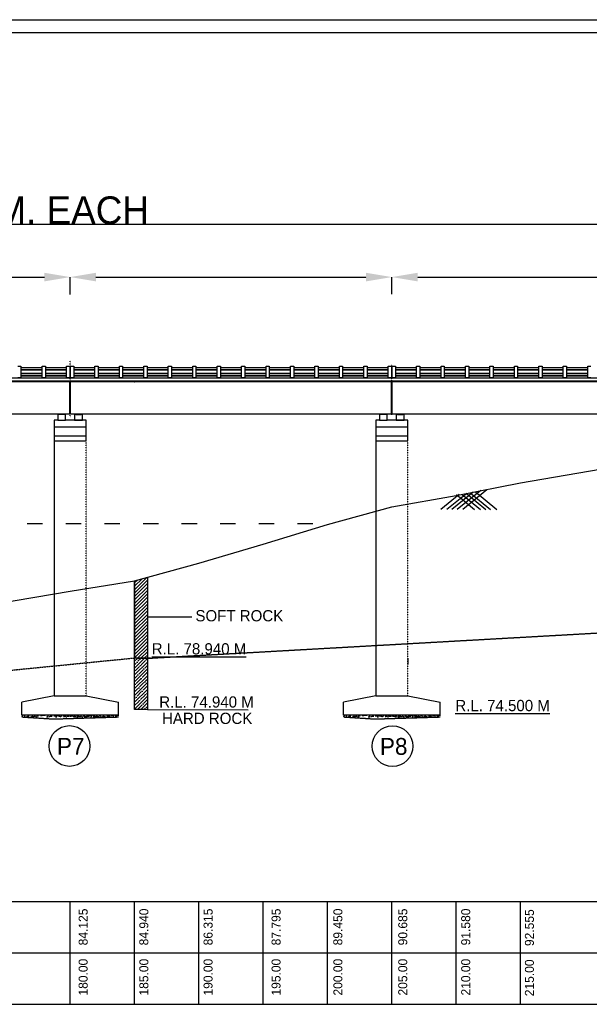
# Model space of a CAD drawing. Header units: inches. Extents: x -1841658761 to 3039153, y 1727 to 2165588347.
# Tile 35 of 41: x 806517 to 850788, y 983782 to 1060363. Entities that reach past the tile are written whole.
import ezdxf

# ---------------------------------------------------------------- set-up
doc = ezdxf.new("R2010")
doc.units = ezdxf.units.IN
doc.header["$MEASUREMENT"] = 0
doc.linetypes.add('ACAD_ISO03W100', pattern=[30, 12, -18])
doc.linetypes.add('DASHED', pattern=[0.75, 0.5, -0.25])
for name, color, linetype in [('GROUND_LVL', 114, 'Continuous'), ('TEX', 6, 'Continuous'), ('text', 7, 'Continuous')]:
    doc.layers.add(name, color=color, linetype=linetype)
doc.dimstyles.get("Standard").update_dxf_attribs({"dimtxt": 0.18, "dimasz": 0.18, "dimexe": 0.18, "dimexo": 0.0625, "dimgap": 0.09, "dimtad": 0, "dimtih": 1, "dimtoh": 1, "dimdec": 4, "dimzin": 0, "dimdsep": 46, "dimtxsty": 'Standard', "dimcen": 0.09, "dimadec": 0, "dimazin": 0, "dimtfac": 1, "dimtdec": 4, "dimtofl": 0, "dimtmove": 0, "dimatfit": 3, "dimfxl": 1, "dimtolj": 1, "dimtzin": 0, "dimarcsym": 0})

# ---------------------------------------------------------------- blocks, each defined once
blk = doc.blocks.new('*D92')
at = {"color": 3, "lineweight": -2, "transparency": 16777216}
for p, q in [((635759, 1043039), (635759, 1044459)), ((638759, 1044459), (882438, 1044459)), ((885438, 1044384), (885438, 1044459))]:
    blk.add_line(p, q, dxfattribs=at)
at = {"color": 3, "transparency": 16777216}
for points in [[(638759, 1044959), (638759, 1043959), (635759, 1044459)], [(882438, 1044959), (882438, 1043959), (885438, 1044459)]]:
    blk.add_solid(points, dxfattribs=at)
at = {"layer": 'Defpoints', "color": 0, "transparency": 16777216}
for p in [(885438, 1044459), (885438, 1044384), (635759, 1043039)]:
    blk.add_point(p, dxfattribs=at)
at = {"color": 0, "transparency": 16777216, "insert": (775438, 1045531), "char_height": 1500, "attachment_point": 5}
blk.add_mtext('\\A1;{\\H1.4286x;LENGTH OF BRIDGE 250.00 M. = 10 SPAN OF 25.00 M. EACH}', dxfattribs=at)
blk = doc.blocks.new('*D100')
at = {"color": 0, "linetype": 'DASHED', "lineweight": -2, "transparency": 16777216}
for p, q in [((785438, 1039001), (785438, 1040343)), ((787438, 1040343), (808438, 1040343)), ((810438, 1039001), (810438, 1040343))]:
    blk.add_line(p, q, dxfattribs=at)
at = {"color": 0, "linetype": 'DASHED', "transparency": 16777216}
for points in [[(787438, 1040676), (787438, 1040010), (785438, 1040343)], [(808438, 1040676), (808438, 1040010), (810438, 1040343)]]:
    blk.add_solid(points, dxfattribs=at)
at = {"layer": 'Defpoints', "color": 0, "linetype": 'DASHED', "transparency": 16777216}
for p in [(810438, 1040343), (785438, 1039001), (810438, 1039001)]:
    blk.add_point(p, dxfattribs=at)
at = {"color": 0, "linetype": 'DASHED', "transparency": 16777216, "insert": (797938, 1040343), "char_height": 0.18, "attachment_point": 5}
blk.add_mtext('\\A1;25000.0002', dxfattribs=at)
blk = doc.blocks.new('*D101')
at = {"color": 0, "linetype": 'DASHED', "lineweight": -2, "transparency": 16777216}
for p, q in [((810438, 1039013), (810438, 1040343)), ((812438, 1040343), (833438, 1040343)), ((835438, 1039013), (835438, 1040343))]:
    blk.add_line(p, q, dxfattribs=at)
at = {"color": 0, "linetype": 'DASHED', "transparency": 16777216}
for points in [[(812438, 1040676), (812438, 1040010), (810438, 1040343)], [(833438, 1040676), (833438, 1040010), (835438, 1040343)]]:
    blk.add_solid(points, dxfattribs=at)
at = {"layer": 'Defpoints', "color": 0, "linetype": 'DASHED', "transparency": 16777216}
for p in [(835438, 1040343), (810438, 1039013), (835438, 1039013)]:
    blk.add_point(p, dxfattribs=at)
at = {"color": 0, "linetype": 'DASHED', "transparency": 16777216, "insert": (822938, 1040343), "char_height": 0.18, "attachment_point": 5}
blk.add_mtext('\\A1;25000.0000', dxfattribs=at)
blk = doc.blocks.new('*D102')
at = {"color": 0, "linetype": 'DASHED', "lineweight": -2, "transparency": 16777216}
for p, q in [((835438, 1039026), (835438, 1040343)), ((837438, 1040343), (858438, 1040343)), ((860438, 1039026), (860438, 1040343))]:
    blk.add_line(p, q, dxfattribs=at)
at = {"color": 0, "linetype": 'DASHED', "transparency": 16777216}
for points in [[(837438, 1040676), (837438, 1040010), (835438, 1040343)], [(858438, 1040676), (858438, 1040010), (860438, 1040343)]]:
    blk.add_solid(points, dxfattribs=at)
at = {"layer": 'Defpoints', "color": 0, "linetype": 'DASHED', "transparency": 16777216}
for p in [(860438, 1040343), (835438, 1039026), (860438, 1039026)]:
    blk.add_point(p, dxfattribs=at)
at = {"color": 0, "linetype": 'DASHED', "transparency": 16777216, "insert": (847938, 1040343), "char_height": 0.18, "attachment_point": 5}
blk.add_mtext('\\A1;25000.0000', dxfattribs=at)

msp = doc.modelspace()

# ---------------------------------------------------------------- hatches: boundary and pattern name
at = {"lineweight": 30}
for points in [[(809987.94363, 1029667.73446), (809987.94363, 1029706.73446), (809587.94363, 1029706.73446), (809587.94363, 1029667.73446)], [(811287.94363, 1029667.73446), (811287.94363, 1029706.73446), (810887.94363, 1029706.73446), (810887.94363, 1029667.73446)], [(834987.94363, 1029667.73432), (834987.94363, 1029706.73432), (834587.94363, 1029706.73432), (834587.94363, 1029667.73432)], [(836287.94363, 1029667.73432), (836287.94363, 1029706.73432), (835887.94363, 1029706.73432), (835887.94363, 1029667.73432)]]:
    msp.add_hatch(color=7, dxfattribs=at).paths.add_polyline_path(points)
at = {"linetype": 'DASHED'}
h = msp.add_hatch(dxfattribs=at)
h.set_pattern_fill('ANSI31', color=256, scale=1500, style=0)
h.set_pattern_definition([(45, (-4441128.25, 957493.27), (-132.5825215, 132.5825215), [])])
h.paths.add_polyline_path([(816437.94207, 1016996.73515), (815437.94207, 1016721.73515), (815437.94207, 1010721.73515), (816437.94207, 1010721.73515)])
h = msp.add_hatch(dxfattribs=at)
h.set_pattern_fill('ANSI35', color=256, scale=1500, style=0)
h.set_pattern_definition([(45, (-4441128.25, 957493.27), (-265.165043, 265.165043), []), (45, (-4440863.1, 957493.27), (-265.165043, 265.165043), [468.75, -93.75, 0, -93.75])])
h.paths.add_polyline_path([(816437.94207, 1010694.90829), (815437.94207, 1010721.73515), (815437.94207, 1006721.73515), (816437.94207, 1006721.73515)])
at = {"linetype": 'ACAD_ISO03W100'}
h = msp.add_hatch(dxfattribs=at)
h.set_pattern_fill('AR-CONC', color=256, scale=50, style=0)
h.set_pattern_definition([(50, (-3895433.97, 963194.88), (358.630091, -31.376067), [37.5, -412.5]), (355, (-3895433.97, 963194.88), (-69.375667, 376.096067), [30, -330]), (100.4514, (-3895404.1, 963192.26), (289.25469, 344.71977), [31.870095, -350.571056]), (46.1842, (-3895433.97, 963294.88), (533.620524, -82.759507), [56.25, -618.75]), (96.6356, (-3895389.5, 963288), (467.33135, 487.058935), [47.805144, -525.8565]), (351.1842, (-3895433.97, 963294.9), (467.33097, 487.0593), [45, -495]), (21, (-3895383.97, 963269.88), (298.453526, -201.309445), [37.5, -412.5]), (326, (-3895383.97, 963269.88), (121.657666, 362.575023), [30, -330]), (71.4514, (-3895359.1, 963253.1), (420.111314, 161.265248), [31.870095, -350.571056]), (37.5, (-3895433.97, 963194.88), (6.0799277, 166.446927), [0, -326, 0, -335, 0, -331.25]), (7.5, (-3895433.97, 963194.88), (131.534769, 197.205856), [0, -191, 0, -318.5, 0, -126.25]), (327.5, (-3895545.47, 963194.88), (266.911218, -11.277436), [0, -125, 0, -390, 0, -517.5]), (317.5, (-3895595.47, 963194.88), (291.593085, 50.052491), [0, -162.5, 0, -259, 0, -367.5])])
h.paths.add_polyline_path([(814187.94363, 1006131.73515), (814187.94363, 1006281.73515), (806687.94363, 1006281.73515), (806687.94363, 1006131.73515)])
h = msp.add_hatch(dxfattribs=at)
h.set_pattern_fill('AR-CONC', color=256, scale=50, style=0)
h.set_pattern_definition([(50, (-3870433.97, 963194.88), (358.630091, -31.376067), [37.5, -412.5]), (355, (-3870433.97, 963194.88), (-69.375667, 376.096067), [30, -330]), (100.4514, (-3870404.1, 963192.26), (289.25469, 344.71977), [31.870095, -350.571056]), (46.1842, (-3870433.97, 963294.88), (533.620524, -82.759507), [56.25, -618.75]), (96.6356, (-3870389.5, 963288), (467.33135, 487.058935), [47.805144, -525.8565]), (351.1842, (-3870433.97, 963294.9), (467.33097, 487.0593), [45, -495]), (21, (-3870383.97, 963269.88), (298.453526, -201.309445), [37.5, -412.5]), (326, (-3870383.97, 963269.88), (121.657666, 362.575023), [30, -330]), (71.4514, (-3870359.1, 963253.1), (420.111314, 161.265248), [31.870095, -350.571056]), (37.5, (-3870433.97, 963194.88), (6.0799277, 166.446927), [0, -326, 0, -335, 0, -331.25]), (7.5, (-3870433.97, 963194.88), (131.534769, 197.205856), [0, -191, 0, -318.5, 0, -126.25]), (327.5, (-3870545.47, 963194.88), (266.911218, -11.277436), [0, -125, 0, -390, 0, -517.5]), (317.5, (-3870595.47, 963194.88), (291.593085, 50.052491), [0, -162.5, 0, -259, 0, -367.5])])
h.paths.add_polyline_path([(839187.94363, 1006131.73515), (839187.94363, 1006281.73515), (831687.94363, 1006281.73515), (831687.94363, 1006131.73515)])

# ---------------------------------------------------------------- linework, layer by layer
at = {"lineweight": 30}
for p, q in [((579437.94207, 1060362.80354), (939896.01922, 1060362.80354)), ((815437.94207, 1032206.73515), (775437.94207, 1032206.73515)), ((885437.94207, 1032206.73515), (815437.94207, 1032206.73515)), ((815437.94207, 1032206.73515), (815457.94207, 1032206.73515)), ((845437.94207, 1024336.73515), (855437.94207, 1026076.73515)), ((840437.94207, 1023361.73515), (845437.94207, 1024336.73515)), ((835437.94207, 1022466.73515), (840437.94207, 1023361.73515)), ((830437.94207, 1021106.73515), (835437.94207, 1022466.73515)), ((825437.94207, 1019576.73515), (830437.94207, 1021106.73515)), ((820437.94207, 1018096.73515), (825437.94207, 1019576.73515)), ((815437.94207, 1016721.73515), (820437.94207, 1018096.73515)), ((810437.94207, 1015906.73515), (815437.94207, 1016721.73515)), ((800437.94207, 1014226.73515), (810437.94207, 1015906.73515))]:
    msp.add_line(p, q, dxfattribs=at)
for p, q in [((580437.94207, 1059362.80354), (937481.23927, 1059362.80354)), ((815437.94207, 1032281.73515), (815460.44207, 1032281.73515)), ((809187.94363, 1027606.73446), (809187.94363, 1007781.73515)), ((834187.94363, 1027606.73432), (834187.94363, 1007781.73515)), ((809187.94363, 1007781.73515), (806687.94363, 1007281.73515)), ((806687.94363, 1006281.73515), (806687.94363, 1007281.73515)), ((809187.94363, 1007781.73515), (811687.94363, 1007781.73515)), ((811687.94363, 1007781.73515), (814187.94363, 1007281.73515)), ((814187.94363, 1006281.73515), (814187.94363, 1007281.73515)), ((834187.94363, 1007781.73515), (831687.94363, 1007281.73515)), ((831687.94363, 1006281.73515), (831687.94363, 1007281.73515)), ((834187.94363, 1007781.73515), (836687.94363, 1007781.73515)), ((836687.94363, 1007781.73515), (839187.94363, 1007281.73515)), ((839187.94363, 1006281.73515), (839187.94363, 1007281.73515)), ((814187.94363, 1006281.73515), (806687.94363, 1006281.73515)), ((839187.94363, 1006281.73515), (831687.94363, 1006281.73515)), ((805059.77371, 991781.73515), (935437.94207, 991781.73515)), ((810437.94207, 983781.73515), (810437.94207, 991781.73515)), ((815437.94207, 983781.73515), (815437.94207, 991781.73515)), ((815437.94207, 983781.73515), (815437.94207, 991781.73515)), ((820437.94207, 983781.73515), (820437.94207, 991781.73515)), ((825437.94207, 983781.73515), (825437.94207, 991781.73515)), ((830437.94207, 983781.73515), (830437.94207, 991781.73515)), ((835437.94207, 983781.73515), (835437.94207, 991781.73515)), ((840437.94207, 983781.73515), (840437.94207, 991781.73515)), ((845437.94207, 983781.73515), (845437.94207, 991781.73515)), ((848281.94207, 991781.73515), (848281.94207, 991781.73515)), ((805287.94207, 987781.73515), (935437.94207, 987781.73515)), ((805402.44207, 983781.73515), (935437.94207, 983781.73515))]:
    msp.add_line(p, q)
at = {"color": 251}
for p, q in [((806362.9434, 1033406.73515), (806612.9434, 1033406.73515)), ((806612.9434, 1033406.73515), (806612.9434, 1033306.73515)), ((806612.9434, 1033306.73515), (806612.9434, 1032506.73515)), ((806612.9434, 1033126.73515), (808262.9434, 1033126.73515)), ((808262.9434, 1033126.73515), (806612.9434, 1033126.73515)), ((808262.9434, 1033406.73515), (808512.9434, 1033406.73515)), ((808262.9434, 1033306.73515), (808262.9434, 1033406.73515)), ((808262.9434, 1032506.73515), (808262.9434, 1033306.73515)), ((808512.9434, 1033406.73515), (808512.9434, 1033306.73515)), ((808512.9434, 1033306.73515), (808512.9434, 1032506.73515)), ((808512.9434, 1033126.73515), (810162.9434, 1033126.73515)), ((810162.9434, 1033126.73515), (808512.9434, 1033126.73515)), ((810162.9434, 1033406.73515), (810412.9434, 1033406.73515)), ((810162.9434, 1033306.73515), (810162.9434, 1033406.73515)), ((810162.9434, 1032506.73515), (810162.9434, 1033306.73515)), ((810412.9434, 1033406.73515), (810412.9434, 1033306.73515)), ((810412.9434, 1033306.73515), (810412.9434, 1032506.73515)), ((810462.94363, 1033406.73515), (810712.94363, 1033406.73515)), ((810462.94363, 1033306.73515), (810462.94363, 1033406.73515)), ((810462.94363, 1032506.73515), (810462.94363, 1033306.73515)), ((810712.94363, 1033406.73515), (810712.94363, 1033306.73515)), ((810712.94363, 1033306.73515), (810712.94363, 1032506.73515)), ((810712.94363, 1033126.73515), (812362.94363, 1033126.73515)), ((812362.94363, 1033126.73515), (810712.94363, 1033126.73515)), ((812362.94363, 1033406.73515), (812612.94363, 1033406.73515)), ((812362.94363, 1033306.73515), (812362.94363, 1033406.73515)), ((812362.94363, 1032506.73515), (812362.94363, 1033306.73515)), ((812612.94363, 1033406.73515), (812612.94363, 1033306.73515)), ((812612.94363, 1033306.73515), (812612.94363, 1032506.73515)), ((812612.94363, 1033126.73515), (814262.94363, 1033126.73515)), ((814262.94363, 1033126.73515), (812612.94363, 1033126.73515)), ((814262.94363, 1033406.73515), (814512.94363, 1033406.73515)), ((814262.94363, 1033306.73515), (814262.94363, 1033406.73515)), ((814262.94363, 1032506.73515), (814262.94363, 1033306.73515)), ((814512.94363, 1033406.73515), (814512.94363, 1033306.73515)), ((814512.94363, 1033306.73515), (814512.94363, 1032506.73515)), ((814512.94363, 1033126.73515), (816162.94363, 1033126.73515)), ((816162.94363, 1033126.73515), (814512.94363, 1033126.73515)), ((816162.94363, 1033406.73515), (816412.94363, 1033406.73515)), ((816162.94363, 1033306.73515), (816162.94363, 1033406.73515)), ((816162.94363, 1032506.73515), (816162.94363, 1033306.73515)), ((816412.94363, 1033406.73515), (816412.94363, 1033306.73515)), ((816412.94363, 1033306.73515), (816412.94363, 1032506.73515)), ((816412.94363, 1033126.73515), (818062.94363, 1033126.73515)), ((818062.94363, 1033126.73515), (816412.94363, 1033126.73515)), ((818062.94363, 1033406.73515), (818312.94363, 1033406.73515)), ((818062.94363, 1033306.73515), (818062.94363, 1033406.73515)), ((818062.94363, 1032506.73515), (818062.94363, 1033306.73515)), ((818312.94363, 1033406.73515), (818312.94363, 1033306.73515)), ((818312.94363, 1033306.73515), (818312.94363, 1032506.73515)), ((818312.94363, 1033126.73515), (819962.94363, 1033126.73515)), ((819962.94363, 1033126.73515), (818312.94363, 1033126.73515)), ((819962.94363, 1033406.73515), (820212.94363, 1033406.73515)), ((819962.94363, 1033306.73515), (819962.94363, 1033406.73515)), ((819962.94363, 1032506.73515), (819962.94363, 1033306.73515)), ((820212.94363, 1033406.73515), (820212.94363, 1033306.73515)), ((820212.94363, 1033306.73515), (820212.94363, 1032506.73515)), ((820212.94363, 1033126.73515), (821862.94363, 1033126.73515)), ((821862.94363, 1033126.73515), (820212.94363, 1033126.73515)), ((821862.94363, 1033406.73515), (822112.94363, 1033406.73515)), ((821862.94363, 1033306.73515), (821862.94363, 1033406.73515)), ((821862.94363, 1032506.73515), (821862.94363, 1033306.73515)), ((822112.94363, 1033406.73515), (822112.94363, 1033306.73515)), ((822112.94363, 1033306.73515), (822112.94363, 1032506.73515)), ((822112.94363, 1033126.73515), (823762.94363, 1033126.73515)), ((823762.94363, 1033126.73515), (822112.94363, 1033126.73515)), ((823762.94363, 1033406.73515), (824012.94363, 1033406.73515)), ((823762.94363, 1033306.73515), (823762.94363, 1033406.73515)), ((823762.94363, 1032506.73515), (823762.94363, 1033306.73515)), ((824012.94363, 1033406.73515), (824012.94363, 1033306.73515)), ((824012.94363, 1033306.73515), (824012.94363, 1032506.73515)), ((824012.94363, 1033126.73515), (825662.94363, 1033126.73515)), ((825662.94363, 1033126.73515), (824012.94363, 1033126.73515)), ((825662.94363, 1033406.73515), (825912.94363, 1033406.73515)), ((825662.94363, 1033306.73515), (825662.94363, 1033406.73515)), ((825662.94363, 1032506.73515), (825662.94363, 1033306.73515)), ((825912.94363, 1033406.73515), (825912.94363, 1033306.73515)), ((825912.94363, 1033306.73515), (825912.94363, 1032506.73515)), ((825912.94363, 1033126.73515), (827562.94363, 1033126.73515)), ((827562.94363, 1033126.73515), (825912.94363, 1033126.73515)), ((827562.94363, 1033406.73515), (827812.94363, 1033406.73515)), ((827562.94363, 1033306.73515), (827562.94363, 1033406.73515)), ((827562.94363, 1032506.73515), (827562.94363, 1033306.73515)), ((827812.94363, 1033406.73515), (827812.94363, 1033306.73515)), ((827812.94363, 1033306.73515), (827812.94363, 1032506.73515)), ((827812.94363, 1033126.73515), (829462.94363, 1033126.73515)), ((829462.94363, 1033126.73515), (827812.94363, 1033126.73515)), ((829462.94363, 1033406.73515), (829712.94363, 1033406.73515)), ((829462.94363, 1033306.73515), (829462.94363, 1033406.73515)), ((829462.94363, 1032506.73515), (829462.94363, 1033306.73515)), ((829712.94363, 1033406.73515), (829712.94363, 1033306.73515)), ((829712.94363, 1033306.73515), (829712.94363, 1032506.73515)), ((829712.94363, 1033126.73515), (831362.94363, 1033126.73515)), ((831362.94363, 1033126.73515), (829712.94363, 1033126.73515)), ((831362.94363, 1033406.73515), (831612.94363, 1033406.73515)), ((831362.94363, 1033306.73515), (831362.94363, 1033406.73515)), ((831362.94363, 1032506.73515), (831362.94363, 1033306.73515)), ((831612.94363, 1033406.73515), (831612.94363, 1033306.73515)), ((831612.94363, 1033306.73515), (831612.94363, 1032506.73515)), ((831612.94363, 1033126.73515), (833262.94363, 1033126.73515)), ((833262.94363, 1033126.73515), (831612.94363, 1033126.73515)), ((833262.94363, 1033406.73515), (833512.94363, 1033406.73515)), ((833262.94363, 1033306.73515), (833262.94363, 1033406.73515)), ((833262.94363, 1032506.73515), (833262.94363, 1033306.73515)), ((833512.94363, 1033406.73515), (833512.94363, 1033306.73515)), ((833512.94363, 1033306.73515), (833512.94363, 1032506.73515)), ((833512.94363, 1033126.73515), (835162.94363, 1033126.73515)), ((835162.94363, 1033126.73515), (833512.94363, 1033126.73515)), ((835162.94363, 1033406.73515), (835412.94363, 1033406.73515)), ((835162.94363, 1033306.73515), (835162.94363, 1033406.73515)), ((835162.94363, 1032506.73515), (835162.94363, 1033306.73515)), ((835412.94363, 1033406.73515), (835412.94363, 1033306.73515)), ((835412.94363, 1033306.73515), (835412.94363, 1032506.73515)), ((835462.94363, 1033406.73515), (835712.94363, 1033406.73515)), ((835462.94363, 1033306.73515), (835462.94363, 1033406.73515)), ((835462.94363, 1032506.73515), (835462.94363, 1033306.73515)), ((835712.94363, 1033406.73515), (835712.94363, 1033306.73515)), ((835712.94363, 1033306.73515), (835712.94363, 1032506.73515)), ((835712.94363, 1033126.73515), (837362.94363, 1033126.73515)), ((837362.94363, 1033126.73515), (835712.94363, 1033126.73515)), ((837362.94363, 1033406.73515), (837612.94363, 1033406.73515)), ((837362.94363, 1033306.73515), (837362.94363, 1033406.73515)), ((837362.94363, 1032506.73515), (837362.94363, 1033306.73515)), ((837612.94363, 1033406.73515), (837612.94363, 1033306.73515)), ((837612.94363, 1033306.73515), (837612.94363, 1032506.73515)), ((837612.94363, 1033126.73515), (839262.94363, 1033126.73515)), ((839262.94363, 1033126.73515), (837612.94363, 1033126.73515)), ((839262.94363, 1033406.73515), (839512.94363, 1033406.73515)), ((839262.94363, 1033306.73515), (839262.94363, 1033406.73515)), ((839262.94363, 1032506.73515), (839262.94363, 1033306.73515)), ((839512.94363, 1033406.73515), (839512.94363, 1033306.73515)), ((839512.94363, 1033306.73515), (839512.94363, 1032506.73515)), ((839512.94363, 1033126.73515), (841162.94363, 1033126.73515)), ((841162.94363, 1033126.73515), (839512.94363, 1033126.73515)), ((841162.94363, 1033406.73515), (841412.94363, 1033406.73515)), ((841162.94363, 1033306.73515), (841162.94363, 1033406.73515)), ((841162.94363, 1032506.73515), (841162.94363, 1033306.73515)), ((841412.94363, 1033406.73515), (841412.94363, 1033306.73515)), ((841412.94363, 1033306.73515), (841412.94363, 1032506.73515)), ((841412.94363, 1033126.73515), (843062.94363, 1033126.73515)), ((843062.94363, 1033126.73515), (841412.94363, 1033126.73515)), ((843062.94363, 1033406.73515), (843312.94363, 1033406.73515)), ((843062.94363, 1033306.73515), (843062.94363, 1033406.73515)), ((843062.94363, 1032506.73515), (843062.94363, 1033306.73515)), ((843312.94363, 1033406.73515), (843312.94363, 1033306.73515)), ((843312.94363, 1033306.73515), (843312.94363, 1032506.73515)), ((843312.94363, 1033126.73515), (844962.94363, 1033126.73515)), ((844962.94363, 1033126.73515), (843312.94363, 1033126.73515)), ((844962.94363, 1033406.73515), (845212.94363, 1033406.73515)), ((844962.94363, 1033306.73515), (844962.94363, 1033406.73515)), ((844962.94363, 1032506.73515), (844962.94363, 1033306.73515)), ((845212.94363, 1033406.73515), (845212.94363, 1033306.73515)), ((845212.94363, 1033306.73515), (845212.94363, 1032506.73515)), ((845212.94363, 1033126.73515), (846862.94363, 1033126.73515)), ((846862.94363, 1033126.73515), (845212.94363, 1033126.73515)), ((846862.94363, 1033406.73515), (847112.94363, 1033406.73515)), ((846862.94363, 1033306.73515), (846862.94363, 1033406.73515)), ((846862.94363, 1032506.73515), (846862.94363, 1033306.73515)), ((847112.94363, 1033406.73515), (847112.94363, 1033306.73515)), ((847112.94363, 1033306.73515), (847112.94363, 1032506.73515)), ((847112.94363, 1033126.73515), (848762.94363, 1033126.73515)), ((848762.94363, 1033126.73515), (847112.94363, 1033126.73515)), ((848762.94363, 1033406.73515), (849012.94363, 1033406.73515)), ((848762.94363, 1033306.73515), (848762.94363, 1033406.73515)), ((848762.94363, 1032506.73515), (848762.94363, 1033306.73515)), ((849012.94363, 1033406.73515), (849012.94363, 1033306.73515)), ((849012.94363, 1033306.73515), (849012.94363, 1032506.73515)), ((849012.94363, 1033126.73515), (850662.94363, 1033126.73515)), ((850662.94363, 1033126.73515), (849012.94363, 1033126.73515)), ((850662.94363, 1033406.73515), (850912.94363, 1033406.73515)), ((850662.94363, 1033306.73515), (850662.94363, 1033406.73515)), ((850662.94363, 1032506.73515), (850662.94363, 1033306.73515)), ((627637.94207, 1032506.73515), (893237.94207, 1032506.73515)), ((806612.9434, 1032506.73515), (806362.9434, 1032506.73515)), ((808262.9434, 1032836.73515), (806612.9434, 1032836.73515)), ((806612.9434, 1032836.73515), (808262.9434, 1032836.73515)), ((806612.9434, 1032656.73515), (808262.9434, 1032656.73515)), ((808262.9434, 1032656.73515), (806612.9434, 1032656.73515)), ((808512.9434, 1032506.73515), (808262.9434, 1032506.73515)), ((810162.9434, 1032836.73515), (808512.9434, 1032836.73515)), ((808512.9434, 1032836.73515), (810162.9434, 1032836.73515)), ((808512.9434, 1032656.73515), (810162.9434, 1032656.73515)), ((810162.9434, 1032656.73515), (808512.9434, 1032656.73515)), ((810412.9434, 1032506.73515), (810162.9434, 1032506.73515)), ((810712.94363, 1032506.73515), (810462.94363, 1032506.73515)), ((812362.94363, 1032836.73515), (810712.94363, 1032836.73515)), ((810712.94363, 1032836.73515), (812362.94363, 1032836.73515)), ((810712.94363, 1032656.73515), (812362.94363, 1032656.73515)), ((812362.94363, 1032656.73515), (810712.94363, 1032656.73515)), ((812612.94363, 1032506.73515), (812362.94363, 1032506.73515)), ((814262.94363, 1032836.73515), (812612.94363, 1032836.73515)), ((812612.94363, 1032836.73515), (814262.94363, 1032836.73515)), ((812612.94363, 1032656.73515), (814262.94363, 1032656.73515)), ((814262.94363, 1032656.73515), (812612.94363, 1032656.73515)), ((814512.94363, 1032506.73515), (814262.94363, 1032506.73515)), ((816162.94363, 1032836.73515), (814512.94363, 1032836.73515)), ((814512.94363, 1032836.73515), (816162.94363, 1032836.73515)), ((814512.94363, 1032656.73515), (816162.94363, 1032656.73515)), ((816162.94363, 1032656.73515), (814512.94363, 1032656.73515)), ((816412.94363, 1032506.73515), (816162.94363, 1032506.73515)), ((818062.94363, 1032836.73515), (816412.94363, 1032836.73515)), ((816412.94363, 1032836.73515), (818062.94363, 1032836.73515)), ((816412.94363, 1032656.73515), (818062.94363, 1032656.73515)), ((818062.94363, 1032656.73515), (816412.94363, 1032656.73515)), ((818312.94363, 1032506.73515), (818062.94363, 1032506.73515)), ((819962.94363, 1032836.73515), (818312.94363, 1032836.73515)), ((818312.94363, 1032836.73515), (819962.94363, 1032836.73515)), ((818312.94363, 1032656.73515), (819962.94363, 1032656.73515)), ((819962.94363, 1032656.73515), (818312.94363, 1032656.73515)), ((820212.94363, 1032506.73515), (819962.94363, 1032506.73515)), ((821862.94363, 1032836.73515), (820212.94363, 1032836.73515)), ((820212.94363, 1032836.73515), (821862.94363, 1032836.73515)), ((820212.94363, 1032656.73515), (821862.94363, 1032656.73515)), ((821862.94363, 1032656.73515), (820212.94363, 1032656.73515)), ((822112.94363, 1032506.73515), (821862.94363, 1032506.73515)), ((823762.94363, 1032836.73515), (822112.94363, 1032836.73515)), ((822112.94363, 1032836.73515), (823762.94363, 1032836.73515)), ((822112.94363, 1032656.73515), (823762.94363, 1032656.73515)), ((823762.94363, 1032656.73515), (822112.94363, 1032656.73515)), ((824012.94363, 1032506.73515), (823762.94363, 1032506.73515)), ((825662.94363, 1032836.73515), (824012.94363, 1032836.73515)), ((824012.94363, 1032836.73515), (825662.94363, 1032836.73515)), ((824012.94363, 1032656.73515), (825662.94363, 1032656.73515)), ((825662.94363, 1032656.73515), (824012.94363, 1032656.73515)), ((825912.94363, 1032506.73515), (825662.94363, 1032506.73515)), ((827562.94363, 1032836.73515), (825912.94363, 1032836.73515)), ((825912.94363, 1032836.73515), (827562.94363, 1032836.73515)), ((825912.94363, 1032656.73515), (827562.94363, 1032656.73515)), ((827562.94363, 1032656.73515), (825912.94363, 1032656.73515)), ((827812.94363, 1032506.73515), (827562.94363, 1032506.73515)), ((829462.94363, 1032836.73515), (827812.94363, 1032836.73515)), ((827812.94363, 1032836.73515), (829462.94363, 1032836.73515)), ((827812.94363, 1032656.73515), (829462.94363, 1032656.73515)), ((829462.94363, 1032656.73515), (827812.94363, 1032656.73515)), ((829712.94363, 1032506.73515), (829462.94363, 1032506.73515)), ((831362.94363, 1032836.73515), (829712.94363, 1032836.73515)), ((829712.94363, 1032836.73515), (831362.94363, 1032836.73515)), ((829712.94363, 1032656.73515), (831362.94363, 1032656.73515)), ((831362.94363, 1032656.73515), (829712.94363, 1032656.73515)), ((831612.94363, 1032506.73515), (831362.94363, 1032506.73515)), ((833262.94363, 1032836.73515), (831612.94363, 1032836.73515)), ((831612.94363, 1032836.73515), (833262.94363, 1032836.73515)), ((831612.94363, 1032656.73515), (833262.94363, 1032656.73515)), ((833262.94363, 1032656.73515), (831612.94363, 1032656.73515)), ((833512.94363, 1032506.73515), (833262.94363, 1032506.73515)), ((835162.94363, 1032836.73515), (833512.94363, 1032836.73515)), ((833512.94363, 1032836.73515), (835162.94363, 1032836.73515)), ((833512.94363, 1032656.73515), (835162.94363, 1032656.73515)), ((835162.94363, 1032656.73515), (833512.94363, 1032656.73515)), ((835412.94363, 1032506.73515), (835162.94363, 1032506.73515)), ((835712.94363, 1032506.73515), (835462.94363, 1032506.73515)), ((837362.94363, 1032836.73515), (835712.94363, 1032836.73515)), ((835712.94363, 1032836.73515), (837362.94363, 1032836.73515)), ((835712.94363, 1032656.73515), (837362.94363, 1032656.73515)), ((837362.94363, 1032656.73515), (835712.94363, 1032656.73515)), ((837612.94363, 1032506.73515), (837362.94363, 1032506.73515)), ((839262.94363, 1032836.73515), (837612.94363, 1032836.73515)), ((837612.94363, 1032836.73515), (839262.94363, 1032836.73515)), ((837612.94363, 1032656.73515), (839262.94363, 1032656.73515)), ((839262.94363, 1032656.73515), (837612.94363, 1032656.73515)), ((839512.94363, 1032506.73515), (839262.94363, 1032506.73515)), ((841162.94363, 1032836.73515), (839512.94363, 1032836.73515)), ((839512.94363, 1032836.73515), (841162.94363, 1032836.73515)), ((839512.94363, 1032656.73515), (841162.94363, 1032656.73515)), ((841162.94363, 1032656.73515), (839512.94363, 1032656.73515)), ((841412.94363, 1032506.73515), (841162.94363, 1032506.73515)), ((843062.94363, 1032836.73515), (841412.94363, 1032836.73515)), ((841412.94363, 1032836.73515), (843062.94363, 1032836.73515)), ((841412.94363, 1032656.73515), (843062.94363, 1032656.73515)), ((843062.94363, 1032656.73515), (841412.94363, 1032656.73515)), ((843312.94363, 1032506.73515), (843062.94363, 1032506.73515)), ((844962.94363, 1032836.73515), (843312.94363, 1032836.73515)), ((843312.94363, 1032836.73515), (844962.94363, 1032836.73515)), ((843312.94363, 1032656.73515), (844962.94363, 1032656.73515)), ((844962.94363, 1032656.73515), (843312.94363, 1032656.73515)), ((845212.94363, 1032506.73515), (844962.94363, 1032506.73515)), ((846862.94363, 1032836.73515), (845212.94363, 1032836.73515)), ((845212.94363, 1032836.73515), (846862.94363, 1032836.73515)), ((845212.94363, 1032656.73515), (846862.94363, 1032656.73515)), ((846862.94363, 1032656.73515), (845212.94363, 1032656.73515)), ((847112.94363, 1032506.73515), (846862.94363, 1032506.73515)), ((848762.94363, 1032836.73515), (847112.94363, 1032836.73515)), ((847112.94363, 1032836.73515), (848762.94363, 1032836.73515)), ((847112.94363, 1032656.73515), (848762.94363, 1032656.73515)), ((848762.94363, 1032656.73515), (847112.94363, 1032656.73515)), ((849012.94363, 1032506.73515), (848762.94363, 1032506.73515)), ((850662.94363, 1032836.73515), (849012.94363, 1032836.73515)), ((849012.94363, 1032836.73515), (850662.94363, 1032836.73515)), ((849012.94363, 1032656.73515), (850662.94363, 1032656.73515)), ((850662.94363, 1032656.73515), (849012.94363, 1032656.73515)), ((850912.94363, 1032506.73515), (850662.94363, 1032506.73515))]:
    msp.add_line(p, q, dxfattribs=at)
at = {"color": 251, "linetype": 'DASHED'}
for p, q in [((806612.9434, 1033306.73515), (808262.9434, 1033306.73515)), ((808512.9434, 1033306.73515), (810162.9434, 1033306.73515)), ((810462.94363, 1032506.73515), (810462.94363, 1033406.73515)), ((810712.94363, 1033306.73515), (812362.94363, 1033306.73515)), ((812612.94363, 1033306.73515), (814262.94363, 1033306.73515)), ((814512.94363, 1033306.73515), (816162.94363, 1033306.73515)), ((816412.94363, 1033306.73515), (818062.94363, 1033306.73515)), ((818312.94363, 1033306.73515), (819962.94363, 1033306.73515)), ((820212.94363, 1033306.73515), (821862.94363, 1033306.73515)), ((822112.94363, 1033306.73515), (823762.94363, 1033306.73515)), ((824012.94363, 1033306.73515), (825662.94363, 1033306.73515)), ((825912.94363, 1033306.73515), (827562.94363, 1033306.73515)), ((827812.94363, 1033306.73515), (829462.94363, 1033306.73515)), ((829712.94363, 1033306.73515), (831362.94363, 1033306.73515)), ((831612.94363, 1033306.73515), (833262.94363, 1033306.73515)), ((833512.94363, 1033306.73515), (835162.94363, 1033306.73515)), ((835462.94363, 1032506.73515), (835462.94363, 1033406.73515)), ((835712.94363, 1033306.73515), (837362.94363, 1033306.73515)), ((837612.94363, 1033306.73515), (839262.94363, 1033306.73515)), ((839512.94363, 1033306.73515), (841162.94363, 1033306.73515)), ((841412.94363, 1033306.73515), (843062.94363, 1033306.73515)), ((843312.94363, 1033306.73515), (844962.94363, 1033306.73515)), ((845212.94363, 1033306.73515), (846862.94363, 1033306.73515)), ((847112.94363, 1033306.73515), (848762.94363, 1033306.73515)), ((849012.94363, 1033306.73515), (850662.94363, 1033306.73515)), ((810437.94363, 1032506.73515), (810462.94363, 1032506.73515))]:
    msp.add_line(p, q, dxfattribs=at)
at = {"linetype": 'ACAD_ISO03W100'}
for p, q in [((810437.94363, 1029436.82502), (810437.94363, 1033842.67265)), ((835437.94363, 1029641.15872), (835437.94363, 1033547.21249)), ((809187.94363, 1027606.73446), (809187.94363, 1011929.16652)), ((811687.94363, 1007781.73515), (811687.94363, 1027606.73446)), ((834187.94363, 1027606.73432), (834187.94363, 1011929.16639)), ((836687.94363, 1007781.73515), (836687.94363, 1027606.73432)), ((806687.94363, 1006281.73515), (806687.94363, 1006131.73515)), ((814187.94363, 1006131.73515), (814187.94363, 1006281.73515)), ((831687.94363, 1006281.73515), (831687.94363, 1006131.73515)), ((839187.94363, 1006131.73515), (839187.94363, 1006281.73515))]:
    msp.add_line(p, q, dxfattribs=at)
at = {"color": 7, "lineweight": 30}
for p, q in [((627637.94207, 1032281.73515), (893237.94207, 1032281.73515)), ((809587.94363, 1029667.73446), (809487.94363, 1029667.73446)), ((809487.94363, 1029667.73446), (809487.94363, 1029206.73446)), ((809587.94363, 1029667.73446), (809587.94363, 1029706.73446)), ((809987.94363, 1029667.73446), (809587.94363, 1029667.73446)), ((809987.94363, 1029706.73446), (809987.94363, 1029667.73446)), ((810087.94363, 1029667.73446), (809987.94363, 1029667.73446)), ((810087.94363, 1029206.73446), (810087.94363, 1029667.73446)), ((810887.94363, 1029667.73446), (810787.94363, 1029667.73446)), ((810787.94363, 1029667.73446), (810787.94363, 1029206.73446)), ((810887.94363, 1029706.73446), (810887.94363, 1029667.73446)), ((810887.94363, 1029667.73446), (811287.94363, 1029667.73446)), ((811287.94363, 1029667.73446), (811287.94363, 1029706.73446)), ((811387.94363, 1029667.73446), (811287.94363, 1029667.73446)), ((811387.94363, 1029206.73446), (811387.94363, 1029667.73446)), ((834587.94363, 1029667.73432), (834487.94363, 1029667.73432)), ((834487.94363, 1029667.73432), (834487.94363, 1029206.73432)), ((834587.94363, 1029667.73432), (834587.94363, 1029706.73432)), ((834987.94363, 1029667.73432), (834587.94363, 1029667.73432)), ((834987.94363, 1029706.73432), (834987.94363, 1029667.73432)), ((835087.94363, 1029667.73432), (834987.94363, 1029667.73432)), ((835087.94363, 1029206.73432), (835087.94363, 1029667.73432)), ((835887.94363, 1029667.73432), (835787.94363, 1029667.73432)), ((835787.94363, 1029667.73432), (835787.94363, 1029206.73432)), ((835887.94363, 1029706.73432), (835887.94363, 1029667.73432)), ((835887.94363, 1029667.73432), (836287.94363, 1029667.73432)), ((836287.94363, 1029667.73432), (836287.94363, 1029706.73432)), ((836387.94363, 1029667.73432), (836287.94363, 1029667.73432)), ((836387.94363, 1029206.73432), (836387.94363, 1029667.73432)), ((809487.94363, 1029206.73446), (809187.94363, 1029206.73446)), ((809187.94363, 1029206.73446), (809187.94363, 1028706.73446)), ((809187.94363, 1028706.73446), (809187.94363, 1028006.73446)), ((809187.94363, 1028706.73446), (811687.94363, 1028706.73446)), ((809487.94363, 1029206.73446), (810087.94363, 1029206.73446)), ((811387.94363, 1029206.73446), (810087.94363, 1029206.73446)), ((810787.94363, 1029206.73446), (811387.94363, 1029206.73446)), ((811687.94363, 1029206.73446), (811387.94363, 1029206.73446)), ((811687.94363, 1028706.73446), (811687.94363, 1029206.73446)), ((811687.94363, 1028006.73446), (811687.94363, 1028706.73446)), ((834487.94363, 1029206.73432), (834187.94363, 1029206.73432)), ((834187.94363, 1029206.73432), (834187.94363, 1028706.73432)), ((834187.94363, 1028706.73432), (834187.94363, 1028006.73432)), ((834187.94363, 1028706.73432), (836687.94363, 1028706.73432)), ((834487.94363, 1029206.73432), (835087.94363, 1029206.73432)), ((836387.94363, 1029206.73432), (835087.94363, 1029206.73432)), ((835787.94363, 1029206.73432), (836387.94363, 1029206.73432)), ((836687.94363, 1029206.73432), (836387.94363, 1029206.73432)), ((836687.94363, 1028706.73432), (836687.94363, 1029206.73432)), ((836687.94363, 1028006.73432), (836687.94363, 1028706.73432)), ((809187.94363, 1028006.73446), (809187.94363, 1027606.73446)), ((809187.94363, 1028006.73446), (811687.94363, 1028006.73446)), ((811687.94363, 1027606.73446), (811687.94363, 1028006.73446)), ((834187.94363, 1028006.73432), (834187.94363, 1027606.73432)), ((834187.94363, 1028006.73432), (836687.94363, 1028006.73432)), ((836687.94363, 1027606.73432), (836687.94363, 1028006.73432)), ((809187.94363, 1027606.73446), (811687.94363, 1027606.73446)), ((834187.94363, 1027606.73432), (836687.94363, 1027606.73432))]:
    msp.add_line(p, q, dxfattribs=at)
at = {"linetype": 'DASHED'}
for p, q in [((810417.94363, 1029706.73446), (810417.94363, 1032206.73528)), ((810457.94363, 1029706.73432), (810457.94363, 1032206.73515)), ((835417.9423, 1029706.73446), (835417.9423, 1032206.73528)), ((835457.94363, 1029706.73432), (835457.94363, 1032206.73515)), ((785457.9434, 1029706.73432), (810417.9434, 1029706.73432)), ((810457.94363, 1029706.73432), (835417.94363, 1029706.73432)), ((835457.94363, 1029706.73432), (860417.94363, 1029706.73432)), ((806687.94363, 1006131.73515), (809150.60465, 1005975.45232)), ((809150.60465, 1005975.45232), (811246.7782, 1006041.38629)), ((811246.7782, 1006041.38629), (814187.94363, 1006131.73515)), ((831687.94363, 1006131.73515), (834150.60465, 1005975.45232)), ((834150.60465, 1005975.45232), (836246.7782, 1006041.38629)), ((836246.7782, 1006041.38629), (839187.94363, 1006131.73515))]:
    msp.add_line(p, q, dxfattribs=at)
at = {"linetype": 'ACAD_ISO03W100', "ltscale": 100}
msp.add_line((684101.1454, 1021279.2668), (830676.91266, 1021171.73515), dxfattribs=at)
at = {"color": 0, "linetype": 'DASHED'}
for p, q in [((816437.94207, 1016996.73515), (816437.94207, 1006721.73515)), ((815437.94207, 1006721.73515), (815437.94207, 1016721.73515)), ((815437.94207, 1016721.73515), (815437.94207, 1010721.73515)), ((816437.94207, 1010694.90829), (891241.60466, 1014904.32645)), ((780437.94207, 1007242.73515), (815437.94207, 1010721.73515)), ((815437.94207, 1010721.73515), (816437.94207, 1010721.73515)), ((815437.94207, 1010721.73515), (816437.94207, 1010694.90829)), ((816437.94207, 1010721.73515), (816687.94207, 1010721.73515)), ((836687.94363, 1010721.73432), (836687.94363, 1010221.73432)), ((816437.94207, 1006721.73515), (815437.94207, 1006721.73515))]:
    msp.add_line(p, q, dxfattribs=at)
at = {"layer": 'GROUND_LVL', "color": 0}
for p, q in [((840662.10196, 1023422.48404), (839250.21926, 1022258.44102)), ((841265.3561, 1023522.92809), (839722.02929, 1022258.44102)), ((841751.62861, 1023603.85222), (840093.11581, 1022258.44102)), ((840463.96826, 1023422.48404), (841875.85096, 1022258.44102)), ((842354.6049, 1023751.33453), (840510.58815, 1022258.44102)), ((840917.8866, 1023422.48405), (842329.76931, 1022258.44102)), ((842834.52415, 1023788.20435), (840964.5065, 1022258.44102)), ((841247.21239, 1023498.76556), (842747.24165, 1022258.44102)), ((841517.82076, 1023566.9824), (843118.32818, 1022258.44102)), ((841948.51773, 1023653.01265), (843590.1382, 1022258.44102))]:
    msp.add_line(p, q, dxfattribs=at)
at = {"layer": 'TEX', "color": 0, "ltscale": 20}
for centre in [(810390.27796, 1003869.48244), (835490.13671, 1003858.97994)]:
    msp.add_circle(centre, 1584.73244, dxfattribs=at)

# ---------------------------------------------------------------- texts
at = {"char_height": 700, "width": 7296.0338554, "attachment_point": 1, "rotation": 90}
for s, insert in [('180.00    84.125', (811097.94207, 984463.23515)), ('185.00    84.940', (815815.90357, 984463.23515)), ('190.00    86.315', (820807.91385, 984463.23515)), ('195.00    87.795', (826093.4584, 984463.23515)), ('200.00    89.450', (830895.86633, 984463.23515)), ('205.00    90.685', (835939.17892, 984463.23515)), ('210.00    91.580', (840832.79015, 984463.23515)), ('215.00    92.555', (845784.15938, 984407.52305))]:
    msp.add_mtext(s, dxfattribs=dict(at, insert=insert))
at = {"attachment_point": 1}
for s, insert, char_height, width in [('\\pi658.25;GRUOND \\P\\pi158.25;LEVEL IN \\P\\pi1824.9;M.', (581040.21311, 990220.93859), 500, 4149.8357136), ('CHAINAGE\\P\\pi940.85;IN M.', (580649.78978, 986649.09783), 600, 4081.6998199)]:
    msp.add_mtext(s, dxfattribs=dict(at, insert=insert, char_height=char_height, width=width))
at = {"layer": 'text', "attachment_point": 1}
for s, insert, char_height, width in [('SOFT ROCK ', (820175.80149, 1014442.58936), 875, 7185.2737369), ('{\\L R.L. 74.500 M}', (840048.3914, 1007456.34104), 875, 8022.9706858), ('HARD ROCK ', (817576.82944, 1006460.80626), 875, 7571.4576252), ('P7', (809412.20818, 1004506.49992), 1312.5, 2159.1430764), ('P8', (834512.06693, 1004495.99741), 1312.5, 2159.1430764)]:
    msp.add_mtext(s, dxfattribs=dict(at, insert=insert, char_height=char_height, width=width))
at = {"layer": 'text', "char_height": 875, "attachment_point": 1}
for s, insert in [('  {\\LR.L. 78.940 M}', (816129.17558, 1011868.2368)), ('  R.L. 74.940 M', (816711.74558, 1007735.2764))]:
    msp.add_mtext(s, dxfattribs=dict(at, insert=insert))

# ---------------------------------------------------------------- dimensions: what is measured, and where the dimension line sits
dim = msp.add_linear_dim(base=(885437.94363, 1044458.80298), p1=(635758.5705, 1043038.61388), p2=(885437.94363, 1044383.80298), text='{\\H1.4286x;LENGTH OF BRIDGE 250.00 M. = 10 SPAN OF 25.00 M. EACH}', dimstyle='Standard', override={"dimscale": 1.5, "dimtxt": 1000, "dimasz": 2000, "dimgap": 0.5, "dimtad": 2, "dimcen": 0.05, "dimclrd": 3, "dimclre": 3, "dimtix": 1, "dimfxl": 300})
dim.commit()
dim.dimension.update_dxf_attribs({"geometry": '*D92', "text_midpoint": (775437.94363, 1044458.80298), "dimtype": 160})
at = {"linetype": 'DASHED'}
for base, p1, p2, picture, middle in [((810437.9436325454, 1040342.972359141), (785437.9434047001, 1039000.627228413), (810437.9436325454, 1039000.627228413), '*D100', (797937.9435186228, 1040343.152359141)), ((835437.94363, 1040342.97236), (810437.94363, 1039013.30223), (835437.94363, 1039013.30223), '*D101', (822937.94363, 1040343.15236)), ((860437.94363, 1040342.97236), (835437.94363, 1039025.97723), (860437.94363, 1039025.97723), '*D102', (847937.94363, 1040343.15236))]:
    dim = msp.add_linear_dim(base=base, p1=p1, p2=p2, dimstyle='Standard', override={"dimasz": 2000, "dimtad": 1, "dimcen": 0.05, "dimtix": 1, "dimfxl": 300, "dimtfillclr": 256}, dxfattribs=at)
    dim.commit()
    dim.dimension.update_dxf_attribs({"geometry": picture, "text_midpoint": middle})

# ---------------------------------------------------------------- leaders
at = {"color": 0, "ltscale": 10}
for points in [[(816425.2487, 1013909.00517), (819900.52879, 1013909.00517)], [(816437.94207, 1006721.73515), (824263.1483, 1006694.8739)]]:
    msp.add_leader(points, dimstyle='Standard', override={"dimgap": 0.09, "dimtad": 0, "dimfxl": 300}, dxfattribs=at)

doc.saveas('drawing.dxf')
